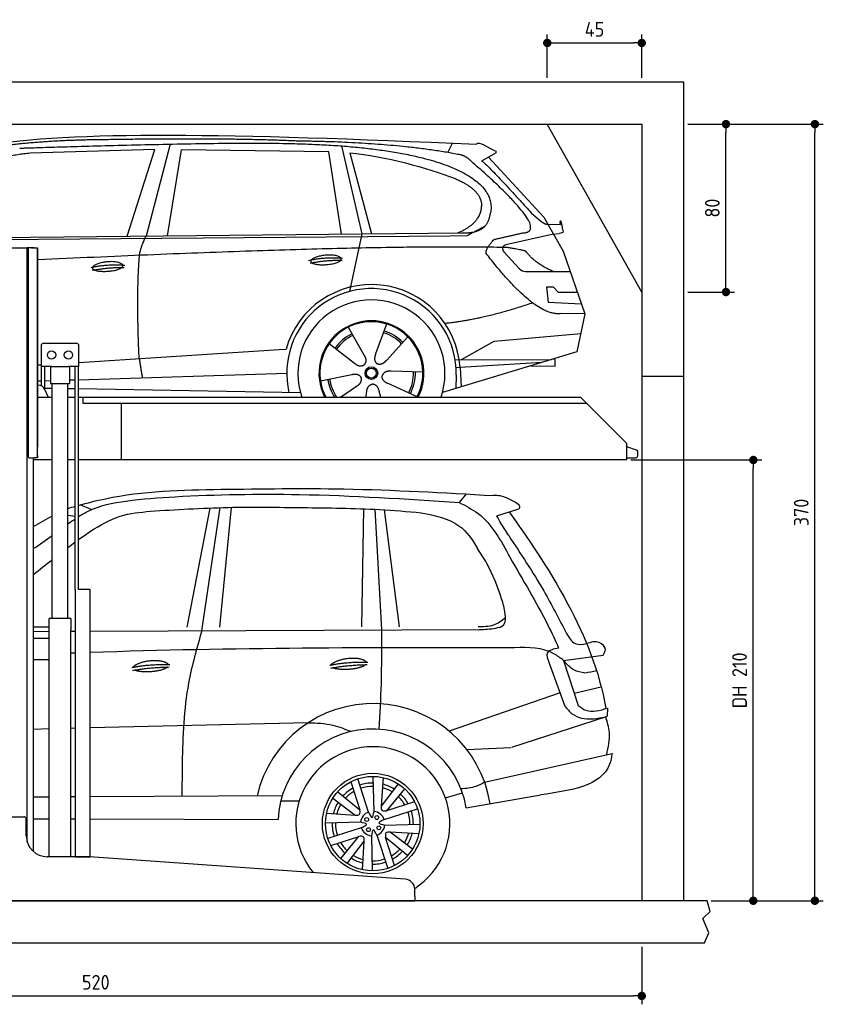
# Model space of a CAD drawing. Header units: millimetres. Extents: x -287 to 6264, y -793 to 3898.
# Tile 3 of 3: x 2438 to 6264, y -793 to 3898. Entities that reach past the tile are written whole.
import ezdxf

# ---------------------------------------------------------------- set-up
doc = ezdxf.new("R2010")
doc.units = ezdxf.units.MM
for name, color, linetype in [('4', 3, 'Continuous'), ('5', 3, 'Continuous'), ('car', 10, 'Continuous')]:
    doc.layers.add(name, color=color, linetype=linetype)
doc.styles.get("Standard").update_dxf_attribs({"font": 'ISOCP.SHX'})
doc.dimstyles.new('GEN-ISO$0', dxfattribs={"dimscale": 20, "dimtxt": 3.5, "dimasz": 2, "dimexe": 2, "dimexo": 1, "dimgap": 1.5, "dimtad": 1, "dimdec": 1, "dimlfac": 0.1, "dimdsep": 46, "dimtxsty": 'Standard', "dimblk": 'PUNKT', "dimcen": 2, "dimclrd": 256, "dimclre": 256, "dimclrt": 2, "dimadec": 0, "dimazin": 0, "dimtp": 0.1, "dimtm": 0.1, "dimtfac": 0.71, "dimtdec": 1, "dimtmove": 2, "dimatfit": 3, "dimldrblk": 'PUNKT', "dimfxl": 0, "dimtolj": 1, "dimarcsym": 0})

# ---------------------------------------------------------------- blocks, each defined once
blk = doc.blocks.new('PUNKT')
at = {"layer": '4', "color": 0, "linetype": 'ByBlock'}
blk.add_line((-0.5, 0), (-1, 0), dxfattribs=at)
at = {"layer": '4', "color": 0, "linetype": 'ByBlock', "const_width": 0.5}
blk.add_lwpolyline([(-0.25, 0, 1), (0.25, 0, 1)], format="xyb", close=True, dxfattribs=at)
blk = doc.blocks.new('*D11')
at = {"layer": '5', "lineweight": -2}
for p, q in [((200, -520), (200, -793.3)), ((5400, -520), (5400, -793.3)), ((240, -753.3), (5360, -753.3))]:
    blk.add_line(p, q, dxfattribs=at)
at = {"layer": 'DEFPOINTS', "color": 0}
for p in [(200, -500), (5400, -500), (5400, -753.3)]:
    blk.add_point(p, dxfattribs=at)
at = {"layer": '5', "lineweight": -2, "xscale": 40, "yscale": 40, "zscale": 40, "rotation": 180}
blk.add_blockref('PUNKT', (200, -753.3), dxfattribs=at)
at = {"layer": '5', "lineweight": -2, "xscale": 40, "yscale": 40, "zscale": 40}
blk.add_blockref('PUNKT', (5400, -753.3), dxfattribs=at)
at = {"layer": '5', "color": 2, "insert": (2800, -688.3), "char_height": 70, "attachment_point": 5}
blk.add_mtext('\\A1;520', dxfattribs=at)
blk = doc.blocks.new('*D7')
at = {"layer": '5', "lineweight": -2}
for p, q in [((5620, 3400), (5841, 3400)), ((5801, 2640), (5801, 3360)), ((5620, 2600), (5841, 2600))]:
    blk.add_line(p, q, dxfattribs=at)
at = {"layer": 'DEFPOINTS', "color": 0}
for p in [(5600, 3400), (5801, 3400), (5600, 2600)]:
    blk.add_point(p, dxfattribs=at)
at = {"layer": '5', "lineweight": -2, "xscale": 40, "yscale": 40, "zscale": 40}
for p, rotation in [((5801, 3400), 90), ((5801, 2600), 270)]:
    blk.add_blockref('PUNKT', p, dxfattribs=dict(at, rotation=rotation))
at = {"layer": '5', "color": 2, "insert": (5736, 3000), "char_height": 70, "attachment_point": 5, "rotation": 90}
blk.add_mtext('\\A1;80', dxfattribs=at)
blk = doc.blocks.new('*D8')
at = {"layer": '5', "lineweight": -2}
for p, q in [((5620, 3400), (6264.4, 3400)), ((6224.4, -260), (6224.4, 3360)), ((5731.2, -300), (6264.4, -300))]:
    blk.add_line(p, q, dxfattribs=at)
at = {"layer": 'DEFPOINTS', "color": 0}
for p in [(5600, 3400), (6224.4, 3400), (5711.2, -300)]:
    blk.add_point(p, dxfattribs=at)
at = {"layer": '5', "lineweight": -2, "xscale": 40, "yscale": 40, "zscale": 40}
for p, rotation in [((6224.4, 3400), 90), ((6224.4, -300), 270)]:
    blk.add_blockref('PUNKT', p, dxfattribs=dict(at, rotation=rotation))
at = {"layer": '5', "color": 2, "insert": (6159.4, 1550), "char_height": 70, "attachment_point": 5, "rotation": 90}
blk.add_mtext('\\A1;370', dxfattribs=at)
blk = doc.blocks.new('*D9')
at = {"layer": '5', "lineweight": -2}
for p, q in [((5348.6, 1800), (5971.1, 1800)), ((5931.1, -260), (5931.1, 1760)), ((5731.2, -300), (5971.1, -300))]:
    blk.add_line(p, q, dxfattribs=at)
at = {"layer": 'DEFPOINTS', "color": 0}
for p in [(5328.6, 1800), (5931.1, 1800), (5711.2, -300)]:
    blk.add_point(p, dxfattribs=at)
at = {"layer": '5', "lineweight": -2, "xscale": 40, "yscale": 40, "zscale": 40}
for p, rotation in [((5931.1, 1800), 90), ((5931.1, -300), 270)]:
    blk.add_blockref('PUNKT', p, dxfattribs=dict(at, rotation=rotation))
at = {"layer": '5', "color": 2, "insert": (5865.6, 750), "char_height": 70, "attachment_point": 5, "rotation": 90}
blk.add_mtext('\\A1;DH 210', dxfattribs=at)
blk = doc.blocks.new('*D10')
at = {"layer": '5', "lineweight": -2}
for p, q in [((4950, 3620), (4950, 3826.7)), ((5400, 3620), (5400, 3826.7)), ((4990, 3786.7), (5360, 3786.7))]:
    blk.add_line(p, q, dxfattribs=at)
at = {"layer": 'DEFPOINTS', "color": 0}
for p in [(5400, 3786.7), (4950, 3600), (5400, 3600)]:
    blk.add_point(p, dxfattribs=at)
at = {"layer": '5', "lineweight": -2, "xscale": 40, "yscale": 40, "zscale": 40, "rotation": 180}
blk.add_blockref('PUNKT', (4950, 3786.7), dxfattribs=at)
at = {"layer": '5', "lineweight": -2, "xscale": 40, "yscale": 40, "zscale": 40}
blk.add_blockref('PUNKT', (5400, 3786.7), dxfattribs=at)
at = {"layer": '5', "color": 2, "insert": (5175, 3851.7), "char_height": 70, "attachment_point": 5}
blk.add_mtext('\\A1;45', dxfattribs=at)

msp = doc.modelspace()

# ---------------------------------------------------------------- linework, layer by layer
for p, q in [((5400, 2600), (4950, 3400)), ((2274.07, 2810), (2464.07, 2810)), ((2464.07, 2810), (2474.07, 2810)), ((2479.07, 2810), (2474.07, 2810)), ((2474.07, -21.22), (2474.07, 2810)), ((2478.07, 2806), (2478.07, 1816)), ((2478.07, 1815), (2478.07, 2805)), ((2494.07, 2810), (2479.07, 2810)), ((2507.07, 2811), (2483.07, 2811)), ((2494.07, 2810), (2504.07, 2810)), ((2504.07, 2811), (2504.07, 2810)), ((2507.07, 2811), (2523.07, 2811)), ((2523.07, 2811), (2523.07, 1861)), ((2523.07, 1822), (2523.07, 2810)), ((2709.57, 2355), (2549.57, 2355)), ((2539.57, 2345), (2539.57, 2245)), ((2719.57, 2245), (2719.57, 2345)), ((2588.78, 2245), (2539.57, 2245)), ((2541.97, 2152.71), (2541.97, 2245)), ((2557.07, 2136.42), (2557.07, 2245)), ((2584.57, 2245), (2584.57, 2165)), ((2588.78, 2245), (2670.36, 2245)), ((2719.57, 2245), (2670.36, 2245)), ((2674.57, 2245), (2674.57, 2165)), ((2702.07, 1183), (2702.07, 2245)), ((2717.17, 1183), (2717.17, 2245)), ((2584.57, 2165), (2674.57, 2165)), ((2592.07, 1045), (2592.07, 2165)), ((2667.07, 1045), (2667.07, 2165)), ((5400, 2200), (5600, 2200)), ((2525.18, 2157), (2523.07, 2157)), ((2574.32, 2097), (2557.24, 2136.03)), ((2523.07, 2097), (2528.07, 2097)), ((2592.07, 2097), (2528.07, 2097)), ((2702.07, 2097), (2667.07, 2097)), ((2738.07, 2097), (2717.17, 2097)), ((2738.07, 2100), (5108.57, 2100)), ((2738.07, 2100), (2738.07, 2070)), ((2738.07, 2070), (5138.31, 2070)), ((2923.07, 1800), (2923.07, 2070)), ((5108.57, 2100), (5328.57, 1878.09)), ((5328.57, 1800), (5328.57, 1878.09)), ((2483.07, 1810), (2507.07, 1810)), ((2504.07, -65.99), (2504.07, 1810)), ((2592.07, 1800), (2504.07, 1800)), ((2523.07, 1810), (2507.07, 1810)), ((2523.07, 1810), (2523.07, 1822)), ((2523.07, 1822), (2523.07, 1811)), ((2702.07, 1800), (2667.07, 1800)), ((5328.57, 1800), (2717.17, 1800)), ((2773.62, 1183), (2719.62, 1183)), ((2680.82, 1045), (2578.32, 1045)), ((2578.32, -90), (2578.32, 1045)), ((2680.82, 1045), (2680.82, 990)), ((2680.82, 850), (2680.82, 990)), ((2578.32, 950), (2504.07, 950)), ((2578.32, 842), (2578.32, 958)), ((2504.07, 850), (2578.32, 850)), ((2680.82, -90), (2680.82, 850)), ((2279.07, 100), (2459.07, 100)), ((2469.07, 10), (2469.07, 90)), ((2767.3, -90), (2569.07, -90)), ((4272.61, -196.7), (2770.84, -90.13)), ((4319.07, -280), (4319.07, -246.58)), ((4319.07, -280), (4319.07, -300)), ((1994.07, -300), (3024.07, -300)), ((3024.07, -300), (4054.07, -300)), ((4054.07, -300), (4319.07, -300)), ((5600, -500), (5600, -500))]:
    msp.add_line(p, q)
for points in [[(5600, -300), (5600, 3600), (0, 3600), (0, -500), (5600, -500), (5698.53, -500), (5718.66, -452.06), (5691.11, -384.27), (5726.08, -350.37), (5711.24, -300), (200, -300), (200, 3400), (5400, 3400), (5400, -300)], [(2702.07, 1183), (2702.07, -90), (2773.62, -90), (2773.62, 1183)], [(2773.62, 1183), (2717.17, 1183)]]:
    msp.add_lwpolyline(points)
msp.add_lwpolyline([(5328.57, 1811), (5372.57, 1811, 0.4142136), (5380.57, 1819), (5380.57, 1839.19, 0.3249197), (5375.04, 1846.8), (5328.57, 1861.9)], format="xyb")
for centre in [(2589.57, 2300), (2669.57, 2300)]:
    msp.add_circle(centre, 20)
for centre, radius, start, end in [((2483.07, 2806), 5, 90, 180), ((2549.57, 2345), 10, 90, 180), ((2709.57, 2345), 10, 0, 90), ((2525.18, 2122), 35, 23.62938, 90), ((2483.07, 1815), 5, 180, 270), ((2459.07, 90), 10, 0, 90), ((2569.07, 10), 100, 180, 270), ((2767.3, -140), 50, 85.94065, 90), ((4269.07, -246.58), 50, 0, 85.94065)]:
    msp.add_arc(centre, radius, start, end)
at = {"layer": 'car'}
for p, q in [((3154.75, 3304.93), (3039.43, 2866.99)), ((3969.5, 3296.23), (4066.59, 2876.93)), ((4476.78, 3264.57), (4499.16, 3309.27)), ((3081.62, 3278.54), (2487.94, 3261.2)), ((2949.4, 2866.12), (3081.62, 3278.54)), ((3141.09, 2867.98), (3208.17, 3277.79)), ((3909.85, 3267.89), (3208.17, 3277.79)), ((3969.39, 2875.99), (3909.85, 3267.89)), ((4009.47, 3263.69), (4112.57, 2877.38)), ((4706.75, 3262.96), (4636.68, 3223.79)), ((4669.93, 3242.37), (4934.28, 2956.43)), ((4873.96, 2977.51), (4919.58, 2937.69)), ((4934.28, 2956.43), (5024.91, 2794.28)), ((4948.03, 2923.27), (5012.37, 2922.36)), ((1842.31, 2846.52), (4485.55, 2867.53)), ((1889.21, 2855.86), (4541.03, 2881.53)), ((4066.59, 2876.93), (4008.21, 2602.71)), ((4485.55, 2867.53), (4568.43, 2869)), ((4979.6, 2875.35), (4753.2, 2825.43)), ((4979.6, 2875.35), (5007.29, 2879.36)), ((4742.82, 2792.32), (4817.88, 2711.12)), ((5024.91, 2794.28), (5129.27, 2496.63)), ((4847.1, 2698.27), (5058.85, 2697.48)), ((4979.6, 2623.41), (4946.94, 2623.41)), ((4946.94, 2623.41), (4953.8, 2551.91)), ((5003.38, 2597.59), (4979.6, 2623.41)), ((5093.88, 2597.59), (5003.38, 2597.59)), ((4953.8, 2551.91), (5112.89, 2543.36)), ((5129.27, 2496.63), (5012.37, 2497.07)), ((5129.27, 2496.63), (5091.39, 2314.68)), ((4184.3, 2447.81), (4132.83, 2305.41)), ((4002.16, 2432.42), (4076.8, 2300.68)), ((4696.42, 2366.01), (5109.82, 2403.21)), ((3911.86, 2354.39), (4031.38, 2261.44)), ((4286.41, 2386.05), (4184.18, 2274.35)), ((4541.09, 2279.2), (4696.42, 2366.01)), ((2719.57, 2265.16), (3673.56, 2326.02)), ((3673.56, 2326.02), (3706.03, 2328.09)), ((5091.39, 2314.68), (4450.69, 2121.88)), ((2523.07, 2252.62), (2539.57, 2253.67)), ((4510.72, 2279.31), (4968.17, 2277.6)), ((4926.25, 2264.99), (4534.63, 2240)), ((4987.93, 2279.27), (4974.47, 2279.5)), ((4987.38, 2246.58), (4987.93, 2279.27)), ((2717.17, 2182.61), (3709.79, 2213.48)), ((3870.21, 2176.4), (4018.57, 2206.68)), ((4357.34, 2217.57), (4206, 2222.52)), ((4516.14, 2206.27), (4515.04, 2141.24)), ((4534.63, 2240), (4515.38, 2238.77)), ((4534.63, 2240), (4540.44, 2148.89)), ((4871.59, 2248.54), (4987.38, 2246.58)), ((2523.07, 2176.58), (2541.97, 2177.17)), ((2557.07, 2177.64), (2584.57, 2178.49)), ((2674.57, 2181.29), (2702.07, 2182.14)), ((4330.15, 2101.37), (4192.33, 2164.08)), ((2557.07, 2142.47), (2592.07, 2141.88)), ((2667.07, 2140.61), (2702.07, 2140.02)), ((2717.17, 2139.76), (3774.88, 2121.88)), ((3966.07, 2100), (4041.86, 2151.37)), ((4087.45, 2100), (4089.97, 2122.26)), ((4157.68, 2100), (4149.78, 2127.32)), ((4563.32, 1638.29), (4529.86, 1597.68)), ((2778.56, 1563.5), (2725.8, 1586.01)), ((3235.52, 1004.08), (3344.83, 1571.11)), ((3305.08, 986.44), (3393.07, 1572.88)), ((3391.07, 1004.26), (3445.75, 1574.3)), ((4066.66, 1005.01), (4076.35, 1567.38)), ((4128.14, 1565.08), (4159.83, 990.32)), ((4245.56, 1005.21), (4174.46, 1562.46)), ((4709.11, 1534.35), (4815.34, 1567.04)), ((2702.07, 1530.38), (2667.07, 1535.57)), ((2578.32, 1003.35), (2504.07, 1003.27)), ((2773.62, 984.52), (4626.84, 992.27)), ((2504.07, 983.39), (2578.32, 983.7)), ((2680.82, 984.13), (2702.07, 984.22)), ((5027.32, 844.74), (5215.44, 869.71)), ((5027.32, 844.74), (5097.45, 629.86)), ((4959.29, 831.97), (5034.2, 627.82)), ((5078.23, 688.75), (5206.92, 718.67)), ((5011.14, 690.68), (4482.25, 507.77)), ((5236.05, 618.09), (5235.92, 578.84)), ((4781.55, 432.19), (5227.58, 576.9)), ((2578.32, 518.51), (2504.07, 516.72)), ((2702.07, 521.51), (2680.82, 520.99)), ((3811.83, 548.36), (2773.62, 523.24)), ((4566.7, 419.98), (4777.03, 430.72)), ((4651.74, 264.58), (5258.47, 401.71)), ((4125.31, 125.56), (4120.72, 292.47)), ((4168.04, 287.02), (4158.87, 150.97)), ((4015.05, 267.15), (4057.86, 133.63)), ((4099.49, 122.66), (4047.52, 280.9)), ((4239.66, 257.23), (4158.87, 150.97)), ((2504.07, 195.56), (2578.32, 195.91)), ((2680.82, 196.39), (2702.07, 196.49)), ((2773.62, 196.83), (3688.22, 201.13)), ((3929.04, 188.42), (4035.31, 107.63)), ((3952.74, 219.33), (4057.86, 133.63)), ((4270.58, 233.53), (4184.87, 128.42)), ((4464.86, 190.37), (4546.13, 214.2)), ((4564.39, 142.83), (4919.07, 204.61)), ((3681.17, 175.9), (3768.84, 175.56)), ((4318.39, 171.22), (4184.87, 128.42)), ((3899.26, 116.8), (4035.31, 107.63)), ((4173.9, 86.79), (4332.15, 138.76)), ((2504.07, 91.07), (2578.32, 90.78)), ((2680.82, 90.37), (2702.07, 90.28)), ((2773.62, 90), (3668.24, 86.42)), ((4060.71, 74.07), (3893.8, 69.48)), ((4063.62, 48.25), (3905.37, -3.73)), ((4176.8, 60.97), (4343.71, 65.55)), ((3919.12, -36.19), (4052.64, 6.62)), ((3966.94, -98.5), (4052.64, 6.62)), ((4112.21, 9.47), (4116.79, -157.44)), ((4138.03, 12.37), (4190, -145.87)), ((4222.47, -132.12), (4179.66, 1.4)), ((4284.77, -84.3), (4179.66, 1.4)), ((4338.26, 18.24), (4202.21, 27.4)), ((4308.47, -53.38), (4202.21, 27.4)), ((3997.86, -122.2), (4078.65, -15.94)), ((4069.48, -151.99), (4078.65, -15.94))]:
    msp.add_line(p, q, dxfattribs=at)
for centre, radius in [((4112.37, 2213.61), 30.15), ((4112.37, 2213.61), 23.62), ((4118.76, 67.52), 239.61), ((4118.76, 67.52), 224.97), ((4089.88, 87.32), 9.14), ((4138.56, 96.39), 9.14), ((4098.96, 38.64), 9.14), ((4147.63, 47.72), 9.14)]:
    msp.add_circle(centre, radius, dxfattribs=at)
for centre, radius, start, end in [((4757.51, 2805.9), 20, 102.43575, 222.74729), ((4847.25, 2738.27), 40, 222.74729, 269.78612), ((4112.78, 2213.09), 422.7, 3.65041, 164.21264), ((4112.78, 2213.09), 403.41, 359.03154, 193.11461), ((4112.78, 2213.09), 350, 341.1486, 198.8514), ((4112.78, 2213.09), 250, 333.10475, 206.89525), ((4112.37, 2213.61), 245, 332.37268, 207.62732), ((4112.37, 2213.61), 209.64, 116.262, 145.39945), ((4112.37, 2213.61), 200.65, 116.11518, 145.54628), ((4112.37, 2213.61), 200.65, 44.11518, 73.54628), ((4112.37, 2213.61), 209.64, 44.262, 73.39945), ((4112.37, 2213.61), 200.65, 332.11518, 1.54628), ((4112.37, 2213.61), 209.64, 332.262, 1.39945), ((4112.37, 2213.61), 209.64, 188.262, 212.8155), ((4112.37, 2213.61), 200.65, 188.11518, 214.48681), ((4119.57, 74.34), 565.15, 8.98227, 167.13175), ((4119.32, 66.93), 451.5, 9.67697, 177.52598), ((4119.32, 66.93), 366.93, 302.92572, 219.34211), ((4118.76, 67.52), 193.48, 119.04475, 137.02795), ((4118.76, 67.52), 193.48, 89.16184, 108.50781), ((4118.76, 67.52), 177.35, 88.94223, 108.5375), ((4118.76, 67.52), 177.35, 58.76777, 74.95673), ((4118.76, 67.52), 193.48, 58.26471, 75.90044), ((4118.76, 67.52), 177.35, 120.08542, 136.68323), ((4118.76, 67.52), 177.35, 30.08542, 46.68323), ((4118.76, 67.52), 193.48, 29.04475, 47.02795), ((4118.76, 67.52), 193.48, 148.26471, 165.90044), ((4118.76, 67.52), 177.35, 148.76777, 164.95673), ((4118.76, 67.52), 58.41, 109.2625, 173.5611), ((4118.76, 67.52), 58.41, 19.2625, 83.5611), ((4118.76, 67.52), 177.35, 358.94223, 18.5375), ((4118.76, 67.52), 193.48, 359.16184, 18.50781), ((4118.76, 67.52), 193.48, 179.16184, 198.50781), ((4118.76, 67.52), 177.35, 178.94223, 198.5375), ((4118.76, 67.52), 58.41, 199.2625, 263.5611), ((4118.76, 67.52), 58.41, 289.2625, 353.5611), ((4118.76, 67.52), 177.35, 328.76777, 344.95673), ((4118.76, 67.52), 193.48, 328.26471, 345.90044), ((4118.76, 67.52), 193.48, 209.04475, 227.02795), ((4118.76, 67.52), 177.35, 210.08542, 226.68323), ((4118.76, 67.52), 177.35, 238.76777, 254.95673), ((4118.76, 67.52), 177.35, 300.08542, 316.68323), ((4118.76, 67.52), 193.48, 299.04475, 317.02795), ((4118.76, 67.52), 193.48, 238.26471, 255.90044), ((4118.76, 67.52), 177.35, 268.94223, 288.5375), ((4118.76, 67.52), 193.48, 269.16184, 288.50781)]:
    msp.add_arc(centre, radius, start, end, dxfattribs=at)
for points, degree in [([(2268.07, 3297.73), (2680.02, 3369.29), (3440.21, 3356.81), (4612.72, 3304.25)], 3), ([(2798.54, 3324.99), (2555.71, 3322.66), (2326.6, 3292.72)], 2), ([(3762.78, 3319.16), (3414.43, 3335.36), (2798.54, 3324.99)], 2), ([(4538.35, 3253.2), (4237.23, 3313.07), (3762.78, 3319.16)], 2), ([(4612.72, 3304.25), (4621.09, 3323.74), (4668.5, 3287.04), (4705.97, 3271.54)], 3), ([(2487.94, 3261.2), (2262.99, 3242.13), (2128.47, 3109.29)], 2), ([(4009.47, 3263.69), (4181.33, 3247.11), (4377.42, 3192.41), (4510.72, 3140.99)], 3), ([(4588.04, 3222.82), (4562.09, 3248.51), (4538.35, 3253.2)], 2), ([(4706.75, 3262.96), (4708.42, 3264.6), (4703.92, 3266.77), (4708.5, 3270.49), (4705.97, 3271.54)], 4), ([(4833.66, 2881.94), (4974.39, 2886.86), (4588.04, 3222.82)], 2), ([(4636.68, 3223.79), (4640.92, 3234.53), (4873.96, 2977.51)], 2), ([(4510.72, 3140.99), (4626.41, 3091.08), (4636.06, 3024.95)], 2), ([(4636.06, 3024.95), (4641.67, 2930.48), (4524.38, 2881.36)], 2), ([(4541.03, 2881.53), (4591.11, 2882.01), (4658.76, 2884.37), (4671.81, 2934.21), (4680.05, 2977.45)], 4), ([(4568.43, 2869), (4598.78, 2885.26), (4654.39, 2915.13)], 2), ([(4919.58, 2937.69), (4927.89, 2930.44), (4945.67, 2920.41), (4950.26, 2922.89), (4952.17, 2924.43)], 4), ([(5012.37, 2922.36), (5010.44, 2970.37), (5024.93, 2887.06)], 2), ([(3008.32, 2774.8), (3011.15, 2805.81), (3039.43, 2866.99)], 2), ([(4696.44, 2850.53), (4833.66, 2881.94)], 1), ([(5024.93, 2887.06), (5025.18, 2883.35), (5017.43, 2880.83), (5007.28, 2879.36)], 3), ([(4658.76, 2784.09), (4656.49, 2808.25), (4696.44, 2850.53)], 2), ([(4760.32, 2811.83), (4092.71, 2827.35), (2523.07, 2753.07)], 2), ([(3006.6, 2283.47), (2992.95, 2596.72), (3008.32, 2774.8)], 2), ([(5012.37, 2497.07), (4889.39, 2484.25), (4658.76, 2784.09)], 2), ([(4848.17, 2794.25), (4846.88, 2797.25), (4760.32, 2811.83)], 2), ([(4979.6, 2697.78), (4893.94, 2732.88), (4848.17, 2794.25)], 2), ([(2778.71, 2717.4), (2854.14, 2734.3), (2937.65, 2728.51)], 2), ([(3814.9, 2751.09), (3890.32, 2767.99), (3973.83, 2762.2)], 2), ([(3822.07, 2738.26), (3896.08, 2752.85), (3974, 2752.11)], 2), ([(2783.8, 2703.55), (2857.8, 2718.15), (2935.72, 2717.4)], 2), ([(4880.46, 2548.42), (4655.77, 2470.97), (4462.99, 2449.79)], 2), ([(4076.8, 2300.68), (4094.84, 2274.29), (4078.07, 2253.3)], 2), ([(4132.83, 2305.41), (4128.29, 2292.86), (4124.34, 2278.83), (4128.72, 2265.03), (4139.52, 2258.5)], 4), ([(3006.6, 2283.47), (3016.74, 2218.59), (3021.75, 2192.09)], 2), ([(4031.38, 2261.44), (4054.88, 2239.76), (4078.07, 2253.3)], 2), ([(4184.18, 2274.35), (4175.17, 2264.5), (4164.58, 2254.49), (4150.33, 2251.96), (4139.52, 2258.5)], 4), ([(4018.57, 2206.68), (4049.25, 2215.68), (4064.02, 2193.26)], 2), ([(4206, 2222.52), (4174.25, 2226.25), (4163.45, 2201.66)], 2), ([(4041.86, 2151.37), (4069.74, 2167.01), (4064.02, 2193.26)], 2), ([(4089.97, 2122.26), (4090.89, 2154.22), (4116.79, 2161.34)], 2), ([(4149.78, 2127.32), (4143.51, 2158.66), (4116.79, 2161.34)], 2), ([(4192.33, 2164.08), (4162.22, 2174.83), (4163.45, 2201.66)], 2), ([(2667.07, 1569.6), (2678.73, 1572.91), (2690.4, 1576.2), (2702.07, 1579.46)], 3), ([(2504.07, 1482.33), (2533.2, 1499.52), (2562.58, 1516.37), (2592.07, 1533.09)], 3), ([(2667.07, 1495.04), (2678.64, 1503.58), (2690.27, 1512.02), (2702.07, 1520.11)], 3), ([(2504.07, 1377.5), (2533.34, 1398.32), (2562.75, 1419.05), (2592.07, 1440.1)], 3), ([(2667.07, 1383.13), (2678.65, 1391.97), (2690.31, 1400.74), (2702.07, 1409.4)], 3), ([(2504.07, 1254.84), (2532.34, 1278), (2561.23, 1300.52), (2590.11, 1323.03)], 3), ([(2590.11, 1323.03), (2590.77, 1323.54), (2591.42, 1324.06), (2592.07, 1324.57)], 3), ([(4793.6, 905.67), (4120.04, 905.85), (3446.48, 906.04), (2773.62, 882.33)], 3), ([(2971.48, 811.02), (3046.91, 827.91), (3152.09, 825.63)], 2), ([(2976.57, 797.17), (3050.58, 811.76), (3150, 813.83)], 2), ([(3914.62, 822.26), (3990.04, 839.15), (4095.22, 836.87)], 2), ([(3919.7, 808.41), (3993.71, 823), (4093.14, 825.07)], 2)]:
    msp.add_open_spline(points, degree=degree, dxfattribs=at)
for points, degree, knots in [([(2437.77, 3285.55), (2464.69, 3286.6), (2603.71, 3290.97), (3624.93, 3320.48), (4245.2, 3319.71), (4715.62, 3164.12), (4680.05, 2977.45)], 4, [0.08213183, 0.08213183, 0.08213183, 0.08213183, 0.08213183, 0.25885101, 0.50885101, 1, 1, 1, 1, 1]), ([(3823.78, 2745.8), (3822.92, 2754.04), (3843.92, 2770.39), (3926.6, 2790.52), (4019.56, 2757.44), (3933.27, 2725.81), (3848.49, 2726.45), (3824.64, 2737.56), (3823.78, 2745.8)], 5, [0, 0, 0, 0, 0, 0, 0.300106, 0.500106, 0.700106, 1, 1, 1, 1, 1, 1]), ([(2783.8, 2714.26), (2782.93, 2722.5), (2803.94, 2738.84), (2886.61, 2758.97), (2979.57, 2725.9), (2893.28, 2694.27), (2808.51, 2694.9), (2784.66, 2706.02), (2783.8, 2714.26)], 5, [0, 0, 0, 0, 0, 0, 0.300106, 0.500106, 0.700106, 1, 1, 1, 1, 1, 1]), ([(2717.17, 1583.64), (2759.97, 1595.42), (2980.78, 1652.38), (3210.5, 1656.72), (3395.56, 1660.22)], 3, [73.5045373, 73.5045373, 73.5045373, 73.5045373, 206.4957448, 757.7241518, 757.7241518, 757.7241518, 757.7241518]), ([(2717.17, 1530.17), (2732.12, 1539.84), (2800.79, 1579.99), (2960.43, 1611.12), (3295.42, 1634.22), (3826.56, 1643.7), (4276.42, 1614.26), (4529.86, 1597.68)], 3, [875.5923047, 875.5923047, 875.5923047, 875.5923047, 929.0712277, 1115.4789356, 1351.149091, 1941.7276514, 2703.7843504, 2703.7843504, 2703.7843504, 2703.7843504]), ([(4529.86, 1597.68), (4561.59, 1581.66), (4670.59, 1526.59), (4789.27, 1298.1), (4919.36, 1089.67), (4987.73, 940.01), (5004.26, 903.11)], 3, [0, 0, 0, 0, 105.1951291, 361.4287226, 733.6446792, 854.645425, 854.645425, 854.645425, 854.645425]), ([(2717.17, 1420.4), (2736.17, 1434.11), (2799.08, 1477.71), (2909.4, 1540.69), (3072.82, 1557.95), (3181.55, 1563.44), (3242.07, 1566.5)], 3, [160.2916422, 160.2916422, 160.2916422, 160.2916422, 230.4793343, 389.1133304, 534.3374919, 716.6633601, 716.6633601, 716.6633601, 716.6633601]), ([(4349.68, 1548.97), (4414.95, 1535.69), (4528.5, 1512.58), (4593.37, 1421.13), (4617.11, 1378.66)], 3, [0, 0, 0, 0, 190.2390554, 330.9970191, 330.9970191, 330.9970191, 330.9970191]), ([(4768.44, 1552.61), (4845.26, 1443.53), (5056.59, 1143.32), (5197.9, 793.69), (5229.15, 615.99)], 3, [0, 0, 0, 0, 580.6347487, 1102.3704044, 1102.3704044, 1102.3704044, 1102.3704044]), ([(2702.07, 879.71), (2700.72, 879.66), (2693.64, 879.4), (2686.56, 879.12), (2680.82, 878.9)], 3, [2091.6884913, 2091.6884913, 2091.6884913, 2091.6884913, 2095.7246085, 2112.9561189, 2112.9561189, 2112.9561189, 2112.9561189]), ([(2977.58, 812.34), (2981.8, 820.34), (3006.75, 835.97), (3059.16, 853.89), (3118.46, 847.27), (3141.71, 832.28), (3144.69, 825.76)], 5, [0.0312671, 0.0312671, 0.0312671, 0.0312671, 0.0312671, 0.0312671, 0.30010604, 0.48262947, 0.48262947, 0.48262947, 0.48262947, 0.48262947, 0.48262947]), ([(3920.71, 823.58), (3924.94, 831.58), (3949.89, 847.21), (4002.29, 865.13), (4061.59, 858.51), (4084.84, 843.52), (4087.83, 837)], 5, [0.0312671, 0.0312671, 0.0312671, 0.0312671, 0.0312671, 0.0312671, 0.30010604, 0.48262947, 0.48262947, 0.48262947, 0.48262947, 0.48262947, 0.48262947]), ([(3141.47, 813.63), (3136.21, 808.29), (3112.74, 795.71), (3067.58, 787.65), (3024, 788.25), (2995.65, 794.05), (2985.48, 798.86)], 5, [0.5496739, 0.5496739, 0.5496739, 0.5496739, 0.5496739, 0.5496739, 0.70010604, 0.92663191, 0.92663191, 0.92663191, 0.92663191, 0.92663191, 0.92663191]), ([(4084.61, 824.87), (4079.34, 819.53), (4055.88, 806.95), (4010.71, 798.89), (3967.14, 799.49), (3938.79, 805.29), (3928.61, 810.1)], 5, [0.5496739, 0.5496739, 0.5496739, 0.5496739, 0.5496739, 0.5496739, 0.70010604, 0.92663191, 0.92663191, 0.92663191, 0.92663191, 0.92663191, 0.92663191]), ([(5258.47, 401.71), (5256.03, 383.51), (5228.21, 249.08), (5062.85, 225.29), (4919.07, 204.61)], 3, [1412.1476037, 1412.1476037, 1412.1476037, 1412.1476037, 1465.8954697, 1824.2290827, 1824.2290827, 1824.2290827, 1824.2290827])]:
    msp.add_open_spline(points, degree=degree, knots=knots, dxfattribs=at)
for points in [[(3395.56, 1660.22), (3980.53, 1662.08), (4693.77, 1630.53)], [(4802.98, 1594.6), (4726.32, 1628.54), (4693.77, 1630.53)], [(3242.07, 1566.5), (3429.95, 1573.94), (3785.23, 1573.14), (4152.09, 1563.79), (4349.68, 1548.97)], [(4815.34, 1567.04), (4819.18, 1573.29), (4802.98, 1594.6)], [(4766.21, 1439.79), (4729.45, 1498.75), (4709.11, 1534.35)], [(4766.21, 1439.79), (4933.19, 1175.92), (5041.59, 973.51)], [(4732.72, 1138.93), (4662.78, 1306.37), (4617.11, 1378.66)], [(4626.84, 992.27), (4705.22, 999.25), (4740.9, 1013.11), (4749.99, 1065.9), (4732.72, 1138.93)], [(4751.15, 1047.65), (4693.24, 1012.81), (4620.38, 1005.62)], [(3305.08, 986.44), (3241.71, 736.71), (3211.77, 357.61), (3210.1, 198.88)], [(4159.83, 990.32), (4158.35, 733.94), (4148.16, 517.51)], [(5041.59, 973.51), (5082.72, 925.2), (5137.92, 925.05)], [(5027.32, 844.74), (4981.61, 877.2), (4793.6, 905.67)], [(5004.26, 903.11), (4950.67, 881.26), (4959.29, 831.97)], [(5215.44, 869.71), (5226.59, 896.85), (5196.75, 930.23), (5137.92, 925.05)], [(5129.38, 784.81), (5077.05, 800.01), (5027.32, 844.74)], [(5185.18, 794.73), (5129.38, 784.81)], [(5034.2, 627.82), (5068.84, 590.39), (5164.56, 566.66), (5235.92, 578.84)], [(5097.45, 629.86), (5134.15, 607.68), (5236.05, 618.09)], [(5233.07, 395.97), (5245.71, 501.93), (5227.58, 576.9)], [(3811.83, 548.36), (3929.12, 536.66), (4015.61, 506.36)], [(4651.74, 264.58), (4610.36, 244.74), (4539.28, 232.71)], [(4158.87, 150.97), (4163.59, 130.49), (4184.87, 128.42)], [(4035.31, 107.63), (4055.78, 112.35), (4057.86, 133.63)], [(4099.49, 122.66), (4115.64, 97.24), (4125.31, 125.56)], [(4063.62, 48.25), (4089.04, 64.4), (4060.71, 74.07)], [(4173.9, 86.79), (4148.48, 70.63), (4176.8, 60.97)], [(4078.65, -15.94), (4073.92, 4.54), (4052.64, 6.62)], [(4138.03, 12.37), (4121.87, 37.8), (4112.21, 9.47)], [(4202.21, 27.4), (4181.73, 22.68), (4179.66, 1.4)]]:
    msp.add_spline(points, degree=3, dxfattribs=at)

# ---------------------------------------------------------------- dimensions: what is measured, and where the dimension line sits
at = {"layer": '5'}
for base, p1, p2, picture, middle in [((5400, 3786.65), (4950, 3600), (5400, 3600), '*D10', (5175, 3851.65)), ((5400, -753.28), (200, -500), (5400, -500), '*D11', (2800, -688.27))]:
    dim = msp.add_linear_dim(base=base, p1=p1, p2=p2, dimstyle='GEN-ISO$0', override={"dimlfac": 0.1}, dxfattribs=at)
    dim.commit()
    dim.dimension.update_dxf_attribs({"geometry": picture, "text_midpoint": middle})
for base, p1, picture, middle in [((5801, 3400), (5600, 2600), '*D7', (5736, 3000)), ((6224.42, 3400), (5711.24, -300), '*D8', (6159.42, 1550))]:
    dim = msp.add_linear_dim(base=base, p1=p1, p2=(5600, 3400), angle=90, dimstyle='GEN-ISO$0', override={"dimlfac": 0.1}, dxfattribs=at)
    dim.commit()
    dim.dimension.update_dxf_attribs({"geometry": picture, "text_midpoint": middle})
dim = msp.add_linear_dim(base=(5931.11, 1800), p1=(5711.24, -300), p2=(5328.57, 1800), angle=90, text='DH <>', dimstyle='GEN-ISO$0', override={"dimlfac": 0.1}, dxfattribs=at)
dim.commit()
dim.dimension.update_dxf_attribs({"geometry": '*D9', "text_midpoint": (5865.62, 750)})

doc.saveas('drawing.dxf')
